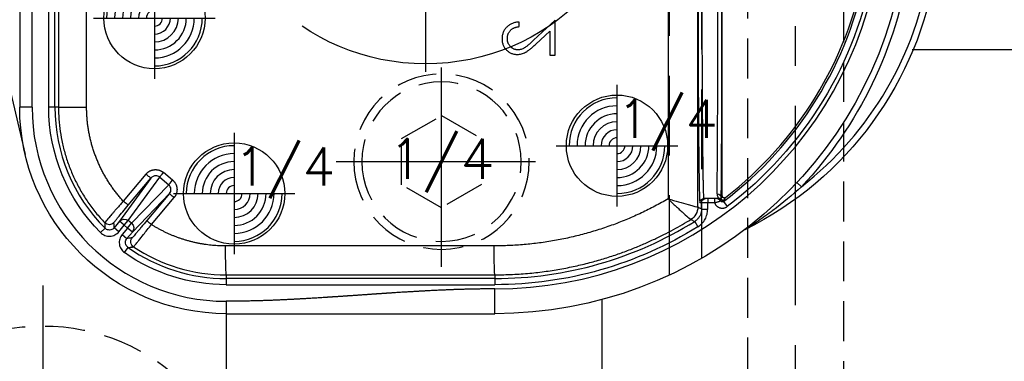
# Model space of a CAD drawing. Extents: x 2651 to 7771, y -1163 to 1075.
# Tile 242 of 256: x 4085 to 4147, y 623 to 645. Entities that reach past the tile are written whole.
import ezdxf
from ezdxf.enums import TextEntityAlignment as Align

# ---------------------------------------------------------------- set-up
doc = ezdxf.new("R2010")
doc.units = 0
doc.header["$LTSCALE"] = 10
for name, pattern in [('CENTER', [2, 1.25, -0.25, 0.25, -0.25]), ('CNSCEN', [17, 15, -1, 0, -1]), ('CNSHID', [4, 3, -1]), ('DASHED', [0.75, 0.5, -0.25]), ('HIDDEN', [0.375, 0.25, -0.125])]:
    doc.linetypes.add(name, pattern=pattern)
doc.layers.get('0').update_dxf_attribs({"linetype": 'CONTINUOUS'})
doc.layers.get('Defpoints').update_dxf_attribs({"linetype": 'CONTINUOUS'})
for name, color, linetype in [('1', 7, 'CONTINUOUS'), ('111', 7, 'CONTINUOUS'), ('9', 3, 'CONTINUOUS'), ('CEN', 1, 'CENTER'), ('COOL', 150, 'HIDDEN'), ('DIM', 3, 'CONTINUOUS'), ('HIDDEN', 6, 'HIDDEN'), ('PIN', 3, 'CONTINUOUS'), ('TEXT', 4, 'CONTINUOUS'), ('WL1-HL', 4, 'CNSHID'), ('WOR1-CL', 1, 'CNSCEN'), ('WOR1-DL', 7, 'CONTINUOUS')]:
    doc.layers.add(name, color=color, linetype=linetype)
doc.styles.add('china', font='txt')
doc.styles.get("Standard").update_dxf_attribs({"font": 'romans.shx'})
doc.dimstyles.new('MM& INCH5', dxfattribs={"dimtxt": 5, "dimasz": 2.5, "dimexe": 1, "dimexo": 0.5, "dimtad": 0, "dimrnd": 1.38778e-17, "dimzin": 9, "dimdsep": 46, "dimtxsty": 'Standard', "dimblk": 'CLOSED', "dimcen": 0, "dimclrd": 3, "dimclre": 3, "dimclrt": 3, "dimazin": 2, "dimtfac": 0.75, "dimtofl": 0, "dimtmove": 0, "dimatfit": 3, "dimfxl": 0, "dimtolj": 1, "dimarcsym": 0})

# ---------------------------------------------------------------- blocks, each defined once
blk = doc.blocks.new('DSD')
at = {"layer": '1', "color": 6, "linetype": 'DASHED'}
for p, q in [((499.908, 459.883), (499.908, 509.019)), ((501.927, 509.019), (501.927, 460.933)), ((501.922, 464.017), (501.922, 464.425))]:
    blk.add_line(p, q, dxfattribs=at)
at = {"layer": '1', "color": 252, "linetype": 'Continuous'}
for p, q in [((501.692, 464.145), (501.692, 508.531)), ((499.831, 508.003), (499.831, 464.659)), ((459.956, 470.416), (459.956, 497.134)), ((460.995, 482.542), (460.995, 470.416)), ((461.384, 470.416), (461.384, 482.542)), ((461.608, 482.319), (461.608, 470.416)), ((463.374, 470.416), (463.374, 482.306)), ((459.956, 470.416), (459.179, 470.416)), ((461.384, 470.416), (460.995, 470.416)), ((461.608, 470.416), (461.384, 470.416)), ((461.608, 470.416), (463.374, 470.416)), ((467.096, 466.21), (465.676, 464.517)), ((468.765, 465.838), (468.196, 466.313)), ((467.404, 465.96), (465.442, 463.254)), ((465.984, 464.267), (467.404, 465.96)), ((465.987, 463.3), (467.958, 466.018)), ((468.527, 465.543), (466.191, 463.129)), ((467.958, 466.018), (468.527, 465.543)), ((507.907, 465.686), (508.191, 465.421)), ((466.241, 462.583), (468.569, 464.99)), ((468.569, 464.99), (467.15, 463.299)), ((467.438, 463.049), (468.857, 464.74)), ((501.825, 464.425), (501.923, 464.425)), ((501.923, 464.425), (501.923, 464.016)), ((501.923, 464.425), (502.312, 464.425)), ((502.312, 464.684), (502.312, 464.425)), ((502.312, 464.425), (502.739, 464.425)), ((502.312, 464.016), (502.312, 464.425)), ((502.739, 464.684), (502.739, 464.425)), ((502.997, 464.684), (502.997, 464.684)), ((503.307, 464.492), (503.542, 464.182)), ((501.923, 464.016), (502.312, 464.016)), ((465.442, 463.254), (465.1, 462.846)), ((465.397, 462.596), (465.739, 463.004)), ((465.739, 463.004), (465.442, 463.254)), ((465.739, 463.004), (465.987, 463.3)), ((465.739, 463.004), (465.943, 462.833)), ((465.943, 462.833), (466.191, 463.129)), ((466.191, 463.129), (465.987, 463.3)), ((501.496, 463.246), (501.701, 462.916)), ((464.527, 462.821), (464.252, 462.547)), ((465.397, 462.596), (465.1, 462.846)), ((465.943, 462.833), (465.601, 462.426)), ((465.601, 462.426), (465.899, 462.176)), ((465.899, 462.176), (466.241, 462.583)), ((466.241, 462.583), (465.943, 462.833)), ((465.751, 461.289), (465.974, 461.607)), ((488.925, 461.711), (472.085, 461.707)), ((472.133, 459.893), (488.973, 459.897)), ((472.133, 459.893), (472.133, 459.668)), ((488.973, 459.897), (488.973, 459.668)), ((488.973, 459.668), (472.133, 459.668)), ((472.133, 459.668), (472.133, 459.279)), ((472.133, 459.279), (488.973, 459.279)), ((488.973, 459.668), (488.973, 459.279)), ((488.973, 457.462), (488.973, 459.017)), ((472.133, 458.24), (472.133, 457.462))]:
    blk.add_line(p, q, dxfattribs=at)
at = {"layer": '1', "color": 7, "linetype": 'Continuous'}
for p, q in [((503.222, 464.844), (503.222, 508.076)), ((451.7, 500.646), (459.524, 467.445)), ((459.179, 497.134), (459.179, 470.416)), ((490.498, 475.457), (490.498, 475.747)), ((492.74, 475.872), (491.4, 474.616)), ((492.74, 473.672), (492.74, 475.872)), ((491.543, 474.368), (492.408, 475.179)), ((492.408, 475.179), (492.408, 473.672)), ((492.408, 473.672), (492.74, 473.672)), ((502.182, 464.684), (502.084, 464.684)), ((502.312, 464.684), (502.182, 464.684)), ((502.739, 464.684), (502.312, 464.684)), ((503.184, 464.604), (503.184, 464.604))]:
    blk.add_line(p, q, dxfattribs=at)
at = {"layer": '1', "color": 110, "linetype": 'Continuous'}
blk.add_line((459.956, 470.416), (459.956, 497.134), dxfattribs=at)
for centre, radius, start, end in [((488.973, 483.37), 24.354, 270, 351.21206), ((472.133, 470.416), 12.177, 180, 270)]:
    blk.add_arc(centre, radius, start, end, dxfattribs=at)
at = {"layer": '1', "color": 252, "linetype": 'Continuous'}
for centre, radius, start, end in [((488.973, 483.37), 24.354, 270, 351.21206), ((494.862, 482.46), 21.633, 308.03454, 351.21206), ((488.973, 483.37), 23.704, 307.20946, 349.3511), ((472.133, 470.416), 12.177, 180, 270), ((472.133, 470.416), 10.748, 180, 224.95999), ((488.973, 483.37), 23.702, 270, 301.89338), ((472.133, 470.416), 10.748, 235.04001, 270)]:
    blk.add_arc(centre, radius, start, end, dxfattribs=at)
at = {"layer": '1', "color": 7, "linetype": 'Continuous', "extrusion": (0, 0, -1)}
for centre, radius, start, end in [((-488.973, 483.37), 25.908, 188.78794, 270), ((-494.862, 482.46), 22.022, 188.78794, 243.63417), ((-472.133, 470.416), 12.954, 270, 0)]:
    blk.add_arc(centre, radius, start, end, dxfattribs=at)
at = {"layer": '1', "color": 252, "linetype": 'Continuous', "extrusion": (0, 0, -1)}
for centre, radius, start, end in [((-488.973, 483.37), 24.093, 190.03326, 232.79054), ((-488.973, 483.37), 26.297, 188.78794, 223.04551), ((-472.133, 470.416), 11.137, 315.04001, 0), ((-488.973, 483.37), 24.091, 238.10662, 270), ((-472.133, 470.416), 11.137, 270, 304.95999)]:
    blk.add_arc(centre, radius, start, end, dxfattribs=at)
at = {"layer": '1', "color": 7, "linetype": 'Continuous'}
for centre, radius, start, end in [((488.973, 483.37), 23.581, 307.81573, 349.10975), ((504.814, 462.381), 0.389, 116.36583, 127.04278)]:
    blk.add_arc(centre, radius, start, end, dxfattribs=at)
blk.add_ellipse((502.89, 477.638), major_axis=(0, 12.954), ratio=0.004451, start_param=3.352768, end_param=4.712389, dxfattribs=at)
at = {"layer": '1', "color": 252, "linetype": 'Continuous'}
blk.add_ellipse((503.149, 477.638), major_axis=(0, 13.213), ratio=0.004363, start_param=3.352768, end_param=4.712389, dxfattribs=at)
at = {"layer": '1', "color": 252, "linetype": 'Continuous', "extrusion": (0, 0, -1)}
for centre, major_axis, ratio, start_param, end_param in [((467.106, 466.21), (-0.298, 0.25), 0.016827, 3.150321, 4.732446), ((468.206, 466.313), (0.249, 0.298), 0.020097, 3.263954, 4.695612), ((468.775, 465.838), (0.249, 0.298), 0.020097, 3.263954, 4.695612), ((468.867, 464.74), (0.298, -0.25), 0.016833, 1.590848, 3.132865), ((502.902, 464.719), (-0.259, 0.005), 0.977776, 1.550897, 3.120779), ((465.686, 464.517), (-0.298, 0.25), 0.016827, 3.150321, 4.732446), ((502.084, 464.425), (0, 0.259), 0.999962, 4.712389, 6.283185), ((502.182, 464.425), (0, 0.259), 0.999962, 4.712389, 6.283185), ((502.879, 464.425), (0, 0.259), 0.999963, 0, 1.118997), ((502.984, 464.425), (0, 0.259), 0.999925, 0, 0.841069), ((502.991, 464.441), (-0.218, -0.14), 0.998355, 2.140409, 2.981371), ((502.997, 464.425), (0, 0.259), 0.999931, 0, 0.807195), ((502.997, 464.425), (-0.005, 0.259), 0.999933, 0.01791, 0.825023), ((503.273, 464.684), (-0.116, 0.057), 0.999951, 3.600398, 5.094617), ((503.278, 464.694), (-0.118, 0.053), 0.999958, 3.638367, 5.099043), ((500.785, 464.145), (0.443, 0.791), 0.99995, 1.060893, 2.0807), ((500.785, 464.145), (0.118, -0.899), 0.999771, 4.842966, 5.862766), ((464.789, 463.43), (-0.388, -0.012), 0.999914, 3.870966, 5.553812), ((465.739, 463.004), (0.315, -0.228), 0.992489, 3.212987, 4.782718), ((465.943, 462.833), (0.279, -0.27), 0.992489, 4.64206, 6.211791), ((467.448, 463.049), (-0.298, 0.25), 0.016833, 4.732441, 6.274457), ((466.528, 461.972), (-0.056, 0.385), 0.999914, 3.870947, 5.55383), ((472.133, 461.707), (0, -1.814), 0.026177, 0.00873, 1.570802), ((488.973, 461.711), (0, -1.814), 0.026177, 0.00873, 1.570802)]:
    blk.add_ellipse(centre, major_axis=major_axis, ratio=ratio, start_param=start_param, end_param=end_param, dxfattribs=at)
at = {"layer": '1', "color": 7, "linetype": 'Continuous', "extrusion": (0, 0, -1)}
blk.add_ellipse((503.281, 464.7), major_axis=(-0.116, 0.057), ratio=0.999951, start_param=3.600067, end_param=5.09439, dxfattribs=at)
at = {"layer": '1', "color": 252, "linetype": 'Continuous'}
for points, weights in [([(501.71, 477.638), (501.71, 469.898), (501.757, 464.425), (501.825, 464.425)], [1, 0.804737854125, 0.804737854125, 1]), ([(467.096, 466.21), (467.391, 466.562), (467.846, 466.605), (468.196, 466.313)], [1, 0.80498879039, 0.80498879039, 1]), ([(468.765, 465.838), (469.114, 465.547), (469.152, 465.092), (468.857, 464.74)], [1, 0.80498879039, 0.80498879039, 1])]:
    blk.add_rational_spline(points, weights, degree=3, dxfattribs=at)
for points, knots in [([(502.084, 464.684), (502.082, 464.689), (502.077, 464.698), (502.071, 464.768), (502.064, 464.879), (502.058, 465.031), (502.052, 465.222), (502.046, 465.449), (502.041, 465.711), (502.035, 466.004), (502.03, 466.327), (502.025, 466.678), (502.021, 467.054), (502.016, 467.452), (502.012, 467.87), (502.008, 468.307), (502.004, 468.76), (502, 469.227), (501.996, 469.706), (501.993, 470.194), (501.99, 470.691), (501.987, 471.194), (501.985, 471.701), (501.982, 472.211), (501.98, 472.723), (501.978, 473.234), (501.976, 473.744), (501.974, 474.251), (501.973, 474.754), (501.972, 475.252), (501.971, 475.744), (501.97, 476.23), (501.969, 476.707), (501.969, 477.176), (501.969, 477.485), (501.969, 477.638)], [0, 0, 0, 0, 0.038023, 0.075563, 0.112621, 0.149196, 0.185289, 0.2209, 0.256028, 0.290673, 0.324837, 0.358517, 0.391715, 0.424431, 0.456664, 0.488415, 0.519683, 0.550468, 0.580772, 0.610592, 0.63993, 0.668786, 0.697159, 0.72505, 0.752458, 0.779383, 0.805826, 0.831787, 0.857265, 0.88226, 0.906773, 0.930804, 0.954352, 0.977417, 1, 1, 1, 1]), ([(461.608, 470.416), (461.613, 470.162), (461.624, 469.65), (461.711, 468.882), (461.852, 468.115), (462.053, 467.352), (462.314, 466.599), (462.634, 465.86), (463.013, 465.141), (463.453, 464.447), (463.947, 463.78), (464.32, 463.368), (464.508, 463.162)], [0, 0, 0, 0, 0.095412, 0.191843, 0.289293, 0.387763, 0.487253, 0.587763, 0.689292, 0.791841, 0.895411, 1, 1, 1, 1]), ([(468.569, 464.99), (468.637, 465.07), (468.671, 465.176), (468.655, 465.38), (468.605, 465.478), (468.527, 465.543)], [0, 0, 0, 0, 0.5, 0.5, 1, 1, 1, 1]), ([(508.191, 465.421), (507.615, 464.893), (507.015, 464.395), (506.093, 463.702), (505.781, 463.479), (505.314, 463.162), (505.158, 463.058), (504.931, 462.912), (504.856, 462.864), (504.753, 462.798), (504.72, 462.778), (504.664, 462.743), (504.637, 462.727), (504.644, 462.73)], [0, 0, 0, 0, 0.5, 0.5, 0.75, 0.75, 0.875, 0.875, 0.9375, 0.9375, 0.96875, 0.96875, 1, 1, 1, 1]), ([(465.676, 464.517), (465.615, 464.449), (465.496, 464.314), (465.327, 464.123), (465.175, 463.95), (465.045, 463.8), (464.937, 463.674), (464.765, 463.473), (464.558, 463.234), (464.525, 463.186), (464.508, 463.162)], [0, 0, 0, 0, 0.098273, 0.192699, 0.281493, 0.363195, 0.43672, 0.501355, 0.746562, 1, 1, 1, 1]), ([(465.087, 463.179), (465.087, 463.184), (465.11, 463.212), (465.178, 463.296), (465.205, 463.33), (465.27, 463.409), (465.308, 463.455), (465.431, 463.605), (465.531, 463.726), (465.747, 463.984), (465.864, 464.125), (465.984, 464.267)], [0, 0, 0, 0, 0.25, 0.25, 0.375, 0.375, 0.5, 0.5, 0.75, 0.75, 1, 1, 1, 1]), ([(499.831, 464.659), (499.887, 464.606), (500.002, 464.496), (500.176, 464.33), (500.378, 464.145), (500.597, 463.945), (500.888, 463.682), (501.174, 463.426), (501.231, 463.39), (501.259, 463.373)], [0, 0, 0, 0, 0.080251, 0.163962, 0.250677, 0.375166, 0.501457, 0.754561, 1, 1, 1, 1]), ([(499.831, 464.659), (500.276, 464.531), (500.728, 464.404), (501.437, 464.209), (501.68, 464.145), (501.691, 464.145)], [0, 0, 0, 0, 0.5, 0.5, 1, 1, 1, 1]), ([(502.739, 464.425), (502.746, 464.406), (502.754, 464.387), (502.767, 464.36), (502.772, 464.351), (502.779, 464.337), (502.782, 464.333), (502.787, 464.324), (502.801, 464.302), (502.828, 464.265), (502.855, 464.236), (502.877, 464.214), (502.885, 464.208), (502.896, 464.198), (502.9, 464.194), (502.908, 464.188), (502.929, 464.172), (502.967, 464.147), (503.003, 464.128), (503.026, 464.118), (503.031, 464.116), (503.04, 464.112), (503.055, 464.107), (503.089, 464.095), (503.138, 464.084), (503.178, 464.079), (503.209, 464.077), (503.219, 464.077), (503.24, 464.077), (503.27, 464.078), (503.321, 464.084), (503.36, 464.093), (503.385, 464.101), (503.39, 464.102), (503.399, 464.106), (503.414, 464.111), (503.447, 464.124), (503.492, 464.147), (503.526, 464.17), (503.542, 464.182)], [0, 0, 0, 0, 0.0625, 0.0625, 0.09375, 0.09375, 0.109375, 0.109375, 0.125, 0.1875, 0.25, 0.25, 0.28125, 0.28125, 0.296875, 0.296875, 0.3125, 0.375, 0.4375, 0.4375, 0.453125, 0.453125, 0.46875, 0.5, 0.5625, 0.625, 0.625, 0.65625, 0.65625, 0.6875, 0.75, 0.8125, 0.8125, 0.828125, 0.828125, 0.84375, 0.875, 0.9375, 1, 1, 1, 1]), ([(501.923, 464.016), (501.92, 463.956), (501.913, 463.834), (501.856, 463.657), (501.765, 463.493), (501.645, 463.351), (501.545, 463.281), (501.496, 463.246)], [0, 0, 0, 0, 0.195853, 0.3979, 0.6021, 0.804147, 1, 1, 1, 1]), ([(501.701, 462.916), (501.795, 462.975), (501.879, 463.044), (502.03, 463.202), (502.096, 463.292), (502.202, 463.482), (502.243, 463.586), (502.298, 463.797), (502.312, 463.906), (502.312, 464.016)], [0, 0, 0, 0, 0.25, 0.25, 0.5, 0.5, 0.75, 0.75, 1, 1, 1, 1]), ([(464.508, 463.163), (464.508, 463.158), (464.508, 463.154), (464.509, 463.138), (464.51, 463.124), (464.513, 463.055), (464.516, 463), (464.521, 462.928), (464.522, 462.912), (464.524, 462.87), (464.525, 462.846), (464.527, 462.821)], [0, 0, 0, 0, 0.03027, 0.03027, 0.151349, 0.151349, 0.635664, 0.635664, 0.782653, 0.782653, 1, 1, 1, 1]), ([(465.1, 462.846), (465.096, 462.935), (465.092, 463.025), (465.089, 463.137), (465.088, 463.158), (465.087, 463.18)], [0, 0, 0, 0, 0.806966, 0.806966, 1, 1, 1, 1]), ([(467.15, 463.299), (467.03, 463.156), (466.913, 463.017), (466.748, 462.822), (466.696, 462.76), (466.597, 462.643), (466.549, 462.588), (466.422, 462.439), (466.353, 462.359), (466.259, 462.251), (466.234, 462.222), (466.229, 462.221)], [0, 0, 0, 0, 0.25, 0.25, 0.375, 0.375, 0.5, 0.5, 0.75, 0.75, 1, 1, 1, 1]), ([(466.313, 461.648), (466.316, 461.651), (466.323, 461.658), (466.365, 461.709), (466.433, 461.792), (466.527, 461.909), (466.683, 462.103), (466.973, 462.462), (467.264, 462.83), (467.438, 463.049)], [0, 0, 0, 0, 0.094956, 0.193629, 0.295034, 0.397999, 0.501243, 0.703195, 1, 1, 1, 1]), ([(488.973, 459.897), (489.342, 459.902), (490.07, 459.912), (491.14, 459.991), (492.172, 460.109), (493.162, 460.268), (494.111, 460.461), (495.016, 460.684), (495.879, 460.932), (496.698, 461.201), (497.474, 461.488), (498.207, 461.787), (498.897, 462.097), (499.546, 462.412), (500.154, 462.731), (500.722, 463.048), (501.084, 463.267), (501.259, 463.373)], [0, 0, 0, 0, 0.085719, 0.168715, 0.24899, 0.326543, 0.401375, 0.473484, 0.542872, 0.609539, 0.673484, 0.734707, 0.793208, 0.848989, 0.902047, 0.952384, 1, 1, 1, 1]), ([(501.259, 463.373), (501.281, 463.361), (501.302, 463.35), (501.381, 463.308), (501.438, 463.277), (501.496, 463.246)], [0, 0, 0, 0, 0.272267, 0.272267, 1, 1, 1, 1]), ([(464.252, 462.547), (464.329, 462.47), (464.42, 462.411), (464.62, 462.333), (464.729, 462.315), (464.942, 462.324), (465.049, 462.351), (465.241, 462.446), (465.328, 462.513), (465.397, 462.596)], [0, 0, 0, 0, 0.25, 0.25, 0.5, 0.5, 0.75, 0.75, 1, 1, 1, 1]), ([(465.1, 462.846), (465.071, 462.818), (465.01, 462.758), (464.886, 462.709), (464.751, 462.703), (464.623, 462.741), (464.558, 462.795), (464.527, 462.821)], [0, 0, 0, 0, 0.188754, 0.394177, 0.605822, 0.811245, 1, 1, 1, 1]), ([(465.601, 462.426), (465.531, 462.342), (465.48, 462.246), (465.42, 462.04), (465.412, 461.93), (465.44, 461.718), (465.476, 461.614), (465.587, 461.431), (465.662, 461.351), (465.751, 461.289)], [0, 0, 0, 0, 0.25, 0.25, 0.5, 0.5, 0.75, 0.75, 1, 1, 1, 1]), ([(465.974, 461.607), (465.943, 461.634), (465.878, 461.689), (465.818, 461.808), (465.801, 461.942), (465.827, 462.073), (465.875, 462.142), (465.899, 462.176)], [0, 0, 0, 0, 0.188755, 0.394179, 0.605823, 0.811246, 1, 1, 1, 1]), ([(466.23, 462.222), (466.142, 462.209), (466.055, 462.197), (465.945, 462.182), (465.922, 462.179), (465.899, 462.176)], [0, 0, 0, 0, 0.788285, 0.788285, 1, 1, 1, 1]), ([(465.972, 461.607), (465.977, 461.608), (465.982, 461.608), (465.997, 461.61), (466.011, 461.612), (466.079, 461.62), (466.134, 461.626), (466.23, 461.638), (466.271, 461.643), (466.313, 461.648)], [0, 0, 0, 0, 0.030224, 0.030224, 0.151118, 0.151118, 0.634697, 0.634697, 1, 1, 1, 1])]:
    blk.add_open_spline(points, degree=3, knots=knots, dxfattribs=at)
at = {"layer": '1', "color": 7, "linetype": 'Continuous'}
for points, knots in [([(490.498, 475.747), (490.459, 475.746), (490.384, 475.742), (490.273, 475.724), (490.168, 475.7), (490.068, 475.664), (489.973, 475.621), (489.883, 475.568), (489.799, 475.506), (489.721, 475.435), (489.65, 475.359), (489.588, 475.276), (489.536, 475.189), (489.492, 475.099), (489.46, 475.003), (489.435, 474.903), (489.421, 474.799), (489.419, 474.728), (489.418, 474.691)], [0, 0, 0, 0, 0.068791, 0.135103, 0.198979, 0.261904, 0.323495, 0.385195, 0.446969, 0.509765, 0.572251, 0.633405, 0.693251, 0.752583, 0.812579, 0.873275, 0.93555, 1, 1, 1, 1]), ([(489.751, 474.706), (489.751, 474.732), (489.753, 474.781), (489.762, 474.854), (489.777, 474.924), (489.799, 474.99), (489.826, 475.054), (489.86, 475.114), (489.9, 475.17), (489.946, 475.223), (489.998, 475.272), (490.055, 475.315), (490.116, 475.353), (490.183, 475.386), (490.255, 475.412), (490.331, 475.433), (490.413, 475.449), (490.469, 475.454), (490.498, 475.457)], [0, 0, 0, 0, 0.064439, 0.126547, 0.186887, 0.245878, 0.304041, 0.362191, 0.420976, 0.48066, 0.5406, 0.600689, 0.661936, 0.724443, 0.789038, 0.856314, 0.926352, 1, 1, 1, 1]), ([(490.407, 474.004), (490.385, 474.004), (490.341, 474.005), (490.278, 474.016), (490.216, 474.031), (490.156, 474.053), (490.1, 474.083), (490.045, 474.118), (489.993, 474.159), (489.944, 474.207), (489.899, 474.259), (489.859, 474.314), (489.825, 474.372), (489.798, 474.434), (489.777, 474.498), (489.762, 474.565), (489.752, 474.634), (489.751, 474.682), (489.751, 474.706)], [0, 0, 0, 0, 0.061965, 0.122122, 0.180988, 0.239933, 0.299906, 0.359989, 0.421776, 0.486576, 0.551535, 0.615018, 0.677259, 0.73973, 0.80305, 0.866495, 0.931973, 1, 1, 1, 1]), ([(489.418, 474.691), (489.419, 474.656), (489.421, 474.586), (489.435, 474.484), (489.457, 474.387), (489.488, 474.295), (489.529, 474.209), (489.579, 474.128), (489.636, 474.052), (489.704, 473.983), (489.777, 473.919), (489.854, 473.865), (489.934, 473.818), (490.017, 473.779), (490.103, 473.75), (490.193, 473.728), (490.286, 473.716), (490.349, 473.714), (490.381, 473.713)], [0, 0, 0, 0, 0.069475, 0.136517, 0.200789, 0.26383, 0.325735, 0.387291, 0.449509, 0.512968, 0.576275, 0.63758, 0.697903, 0.757172, 0.816599, 0.876653, 0.93729, 1, 1, 1, 1]), ([(490.381, 473.713), (490.426, 473.715), (490.516, 473.718), (490.647, 473.744), (490.774, 473.786), (490.877, 473.836), (490.959, 473.886), (491.027, 473.932), (491.101, 473.985), (491.179, 474.046), (491.263, 474.115), (491.352, 474.192), (491.446, 474.277), (491.51, 474.337), (491.543, 474.368)], [0, 0, 0, 0, 0.098702, 0.195672, 0.292422, 0.391343, 0.444462, 0.504229, 0.570352, 0.642546, 0.722288, 0.807921, 0.90047, 1, 1, 1, 1]), ([(491.4, 474.616), (491.368, 474.586), (491.306, 474.527), (491.217, 474.444), (491.134, 474.369), (491.057, 474.302), (490.987, 474.245), (490.923, 474.194), (490.865, 474.154), (490.798, 474.11), (490.716, 474.067), (490.615, 474.03), (490.512, 474.008), (490.442, 474.005), (490.407, 474.004)], [0, 0, 0, 0, 0.110803, 0.212829, 0.306101, 0.390647, 0.466924, 0.534481, 0.593587, 0.644557, 0.7362, 0.825024, 0.911986, 1, 1, 1, 1]), ([(502.902, 464.972), (502.901, 464.954), (502.902, 464.936), (502.906, 464.903), (502.908, 464.887), (502.918, 464.842), (502.928, 464.816), (502.943, 464.782), (502.948, 464.771), (502.956, 464.757), (502.958, 464.752), (502.963, 464.744), (502.97, 464.731), (502.977, 464.721), (502.985, 464.709), (502.989, 464.704), (502.991, 464.699)], [0, 0, 0, 0, 0.125, 0.125, 0.25, 0.25, 0.5, 0.5, 0.625, 0.625, 0.6875, 0.6875, 0.75, 0.875, 0.875, 1, 1, 1, 1]), ([(503.431, 464.741), (503.426, 464.738), (503.416, 464.731), (503.406, 464.726), (503.398, 464.723), (503.394, 464.721), (503.389, 464.719), (503.38, 464.717), (503.371, 464.715), (503.363, 464.715), (503.358, 464.714), (503.353, 464.714), (503.349, 464.714), (503.341, 464.714), (503.329, 464.716), (503.317, 464.719), (503.309, 464.721), (503.305, 464.723), (503.3, 464.725), (503.292, 464.728), (503.284, 464.733), (503.277, 464.738), (503.274, 464.74), (503.27, 464.743), (503.266, 464.746), (503.26, 464.752), (503.252, 464.76), (503.245, 464.77), (503.241, 464.777), (503.238, 464.781), (503.236, 464.786), (503.232, 464.794), (503.229, 464.802), (503.226, 464.814), (503.224, 464.82), (503.223, 464.832), (503.222, 464.838), (503.222, 464.844)], [0, 0, 0, 0, 0.0625, 0.125, 0.125, 0.15625, 0.15625, 0.1875, 0.25, 0.25, 0.28125, 0.28125, 0.3125, 0.3125, 0.375, 0.4375, 0.4375, 0.46875, 0.46875, 0.5, 0.5625, 0.5625, 0.59375, 0.59375, 0.625, 0.625, 0.6875, 0.75, 0.75, 0.78125, 0.78125, 0.8125, 0.875, 0.875, 0.9375, 0.9375, 1, 1, 1, 1]), ([(502.88, 464.684), (502.876, 464.684), (502.864, 464.684), (502.842, 464.684), (502.822, 464.684), (502.782, 464.684), (502.766, 464.684), (502.748, 464.684), (502.739, 464.684)], [0, 0, 0, 0, 0.1875, 0.375, 0.5, 0.625, 0.875, 1, 1, 1, 1]), ([(502.739, 464.425), (502.746, 464.427), (502.752, 464.428), (502.764, 464.431), (502.783, 464.435), (502.813, 464.442), (502.837, 464.448), (502.854, 464.453), (502.86, 464.455), (502.872, 464.458), (502.878, 464.459), (502.906, 464.467), (502.928, 464.473), (502.958, 464.482), (502.967, 464.486), (502.982, 464.49), (502.986, 464.492), (502.995, 464.495), (503, 464.496), (503.013, 464.5), (503.021, 464.503), (503.032, 464.507), (503.036, 464.509), (503.043, 464.511), (503.047, 464.513), (503.063, 464.519), (503.075, 464.523), (503.085, 464.527), (503.089, 464.529), (503.094, 464.531), (503.098, 464.532), (503.106, 464.535), (503.112, 464.538)], [0, 0, 0, 0, 0.03125, 0.03125, 0.0625, 0.125, 0.1875, 0.1875, 0.21875, 0.21875, 0.25, 0.25, 0.375, 0.375, 0.4375, 0.4375, 0.46875, 0.46875, 0.5, 0.5, 0.5625, 0.5625, 0.59375, 0.59375, 0.625, 0.625, 0.75, 0.75, 0.78125, 0.78125, 0.8125, 1, 1, 1, 1]), ([(502.984, 464.684), (502.973, 464.684), (502.963, 464.684), (502.945, 464.684), (502.936, 464.684), (502.91, 464.684), (502.894, 464.684), (502.879, 464.684)], [0, 0, 0, 0, 0.25, 0.25, 0.5, 0.5, 1, 1, 1, 1]), ([(503.112, 464.538), (503.122, 464.548), (503.132, 464.558), (503.154, 464.578), (503.165, 464.588), (503.177, 464.598)], [0, 0, 0, 0, 0.5, 0.5, 1, 1, 1, 1]), ([(503.307, 464.492), (503.3, 464.486), (503.292, 464.481), (503.279, 464.475), (503.274, 464.473), (503.265, 464.47), (503.26, 464.469), (503.246, 464.466), (503.237, 464.465), (503.227, 464.465), (503.222, 464.465), (503.218, 464.466), (503.211, 464.467), (503.199, 464.469), (503.19, 464.471), (503.185, 464.473), (503.181, 464.475), (503.176, 464.477), (503.165, 464.481), (503.155, 464.488), (503.148, 464.494), (503.144, 464.497), (503.141, 464.5), (503.135, 464.505), (503.128, 464.514), (503.122, 464.522), (503.119, 464.526), (503.112, 464.538)], [0, 0, 0, 0, 0.125, 0.125, 0.1875, 0.1875, 0.25, 0.25, 0.375, 0.375, 0.40625, 0.40625, 0.4375, 0.5, 0.5625, 0.5625, 0.59375, 0.59375, 0.625, 0.75, 0.75, 0.78125, 0.78125, 0.8125, 0.875, 0.9375, 1, 1, 1, 1]), ([(503.184, 464.614), (503.183, 464.618), (503.181, 464.622), (503.176, 464.635), (503.173, 464.643), (503.167, 464.66), (503.164, 464.67), (503.162, 464.687), (503.161, 464.693), (503.16, 464.705), (503.16, 464.712), (503.161, 464.719)], [0, 0, 0, 0, 0.25, 0.25, 0.5, 0.5, 0.75, 0.75, 0.875, 0.875, 1, 1, 1, 1])]:
    blk.add_open_spline(points, degree=3, knots=knots, dxfattribs=at)
for points, weights in [([(465.676, 464.517), (464.178, 466.144), (463.374, 468.205), (463.374, 470.416)], [1, 0.954385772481, 0.954385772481, 1]), ([(499.831, 464.659), (496.501, 462.718), (492.78, 461.712), (488.925, 461.711)], [1, 0.976931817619, 0.976931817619, 1]), ([(472.085, 461.707), (470.429, 461.707), (468.838, 462.166), (467.438, 463.049)], [1, 0.973777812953, 0.973777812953, 1])]:
    blk.add_rational_spline(points, weights, degree=3, dxfattribs=at)
at = {"layer": '1', "color": 252, "linetype": 'Continuous'}
for points, degree in [([(467.708, 466.106), (467.593, 466.105), (467.479, 466.05), (467.404, 465.96)], 3), ([(467.958, 466.018), (467.889, 466.075), (467.799, 466.107), (467.708, 466.106)], 3), ([(503.222, 464.844), (503.202, 464.802), (503.181, 464.76), (503.161, 464.719)], 3), ([(503.307, 464.492), (503.322, 464.522), (503.337, 464.551), (503.352, 464.581)], 3), ([(503.352, 464.581), (503.357, 464.591)], 1), ([(503.357, 464.591), (503.36, 464.597)], 1), ([(503.36, 464.597), (503.384, 464.645), (503.407, 464.693), (503.431, 464.741)], 3), ([(501.923, 464.016), (501.846, 464.059), (501.769, 464.102), (501.692, 464.145)], 3), ([(466.313, 461.648), (468.026, 460.512), (470.077, 459.893), (472.133, 459.893)], 3), ([(488.973, 459.017), (483.359, 459.017), (477.746, 458.24), (472.133, 458.24)], 3)]:
    blk.add_open_spline(points, degree=degree, dxfattribs=at)
at = {"layer": '1', "color": 7, "linetype": 'Continuous'}
for points, degree in [([(502.997, 464.684), (502.984, 464.684)], 1), ([(502.991, 464.699), (502.995, 464.695), (502.997, 464.684)], 2), ([(503.177, 464.598), (503.184, 464.604)], 1), ([(503.184, 464.604), (503.184, 464.613)], 1), ([(501.692, 464.145), (501.691, 464.145), (501.691, 464.145), (501.691, 464.145)], 3), ([(501.259, 463.373), (501.259, 463.373), (501.259, 463.373), (501.259, 463.373)], 3), ([(472.133, 457.462), (477.746, 457.462), (483.359, 457.462), (488.973, 457.462)], 3)]:
    blk.add_open_spline(points, degree=degree, dxfattribs=at)
at = {"layer": '1', "color": 110, "linetype": 'Continuous'}
blk.add_open_spline([(488.973, 459.017), (487.97, 459.017), (486.868, 458.984), (485.886, 458.954), (484.763, 458.895), (483.828, 458.847), (482.658, 458.771), (482.19, 458.741), (481.605, 458.701), (481.255, 458.677), (480.553, 458.628), (479.851, 458.58), (479.5, 458.556), (478.916, 458.516), (478.448, 458.486), (477.279, 458.41), (476.343, 458.361), (475.22, 458.303), (474.238, 458.273), (473.136, 458.24), (472.133, 458.24)], degree=2, knots=[0, 0, 0, 0.125, 0.125, 0.25, 0.25, 0.375, 0.375, 0.4375, 0.4375, 0.5, 0.5, 0.5625, 0.5625, 0.625, 0.625, 0.75, 0.75, 0.875, 0.875, 1, 1, 1], dxfattribs=at)
blk = doc.blocks.new('A$C3FB17615')
at = {"layer": 'CEN'}
for p, q in [((0, 15.24), (0, -15.24)), ((-15.24, 0), (15.24, 0))]:
    blk.add_line(p, q, dxfattribs=at)
at = {"layer": 'HIDDEN', "color": 110}
blk.add_circle((0, 0), 12.7, dxfattribs=at)
at = {"layer": 'TEXT'}
blk.add_text('ST', height=3, dxfattribs=at).set_placement((1.796, 3.362))
blk = doc.blocks.new('*D109')
at = {"layer": 'Defpoints', "color": 0}
for p in [(4086.684, 927.642), (4086.684, 894.882), (4171.684, 387.642)]:
    blk.add_point(p, dxfattribs=at)
at = {"layer": 'DIM', "color": 3, "lineweight": -2}
blk.add_line((4086.684, 895.382), (4086.684, 927.642), dxfattribs=at)
at = {"layer": 'DIM', "color": 3, "insert": (4086.684, 948.624), "char_height": 5, "attachment_point": 5, "rotation": 90}
blk.add_mtext('\\A1;85 [3.346]', dxfattribs=at)
blk = doc.blocks.new('_Closed')
at = {"color": 0, "linetype": 'ByBlock', "lineweight": -2}
for p, q in [((-1, 0.167), (0, 0)), ((-1, 0.167), (-1, -0.167)), ((0, 0), (-1, -0.167)), ((0, 0), (-1, 0))]:
    blk.add_line(p, q, dxfattribs=at)
blk = doc.blocks.new('*D110')
at = {"layer": 'Defpoints', "color": 0}
for p in [(4064.684, 927.642), (4064.684, 906.842), (4171.684, 387.642)]:
    blk.add_point(p, dxfattribs=at)
at = {"layer": 'DIM', "color": 3, "lineweight": -2}
blk.add_line((4064.684, 907.342), (4064.684, 927.642), dxfattribs=at)
at = {"layer": 'DIM', "color": 3, "insert": (4064.684, 950.648), "char_height": 5, "attachment_point": 5, "rotation": 90}
blk.add_mtext('\\A1;107 [4.213]', dxfattribs=at)
blk = doc.blocks.new('*D111')
at = {"layer": 'Defpoints', "color": 0}
for p in [(4051.684, 927.642), (4051.684, 912.642), (4171.684, 387.642)]:
    blk.add_point(p, dxfattribs=at)
at = {"layer": 'DIM', "color": 3, "lineweight": -2}
blk.add_line((4051.684, 913.142), (4051.684, 927.642), dxfattribs=at)
at = {"layer": 'DIM', "color": 3, "insert": (4051.684, 950.648), "char_height": 5, "attachment_point": 5, "rotation": 90}
blk.add_mtext('\\A1;120 [4.724]', dxfattribs=at)
blk = doc.blocks.new('*D112')
at = {"layer": 'Defpoints', "color": 0}
for p in [(3974.684, 927.642), (3974.684, 892.822), (4171.684, 387.642)]:
    blk.add_point(p, dxfattribs=at)
at = {"layer": 'DIM', "color": 3, "lineweight": -2}
blk.add_line((3974.684, 893.322), (3974.684, 927.642), dxfattribs=at)
at = {"layer": 'DIM', "color": 3, "insert": (3974.684, 950.648), "char_height": 5, "attachment_point": 5, "rotation": 90}
blk.add_mtext('\\A1;197 [7.756]', dxfattribs=at)
blk = doc.blocks.new('*D113')
at = {"layer": 'Defpoints', "color": 0}
for p in [(3966.684, 927.642), (3971.684, 807.17), (4171.684, 387.642)]:
    blk.add_point(p, dxfattribs=at)
at = {"layer": 'DIM', "color": 3, "lineweight": -2}
for p, q in [((3966.684, 922.642), (3966.684, 927.642)), ((3971.684, 917.642), (3966.684, 922.642)), ((3971.684, 807.67), (3971.684, 917.642))]:
    blk.add_line(p, q, dxfattribs=at)
at = {"layer": 'DIM', "color": 3, "insert": (3966.684, 951.005), "char_height": 5, "attachment_point": 5, "rotation": 90}
blk.add_mtext('\\A1;200 [7.874]', dxfattribs=at)
blk = doc.blocks.new('*D114')
at = {"layer": 'Defpoints', "color": 0}
for p in [(3931.684, 927.642), (3931.684, 912.642), (4171.684, 387.642)]:
    blk.add_point(p, dxfattribs=at)
at = {"layer": 'DIM', "color": 3, "lineweight": -2}
blk.add_line((3931.684, 913.142), (3931.684, 927.642), dxfattribs=at)
at = {"layer": 'DIM', "color": 3, "insert": (3931.684, 951.005), "char_height": 5, "attachment_point": 5, "rotation": 90}
blk.add_mtext('\\A1;240 [9.449]', dxfattribs=at)
blk = doc.blocks.new('*D115')
at = {"layer": 'Defpoints', "color": 0}
for p in [(3896.684, 927.642), (3896.684, 910.642), (4171.684, 387.642)]:
    blk.add_point(p, dxfattribs=at)
at = {"layer": 'DIM', "color": 3, "lineweight": -2}
blk.add_line((3896.684, 911.142), (3896.684, 927.642), dxfattribs=at)
at = {"layer": 'DIM', "color": 3, "insert": (3896.684, 953.386), "char_height": 5, "attachment_point": 5, "rotation": 90}
blk.add_mtext('\\A1;275 [10.827]', dxfattribs=at)
blk = doc.blocks.new('*D122')
at = {"layer": 'Defpoints', "color": 0}
for p in [(3881.004, 912.642), (3898.684, 912.642), (4171.684, 387.642)]:
    blk.add_point(p, dxfattribs=at)
at = {"layer": 'DIM', "color": 3, "lineweight": -2}
blk.add_line((3898.184, 912.642), (3881.004, 912.642), dxfattribs=at)
at = {"layer": 'DIM', "color": 3, "insert": (3855.26, 912.642), "char_height": 5, "attachment_point": 5}
blk.add_mtext('\\A1;525 [20.669]', dxfattribs=at)
blk = doc.blocks.new('*D123')
at = {"layer": 'Defpoints', "color": 0}
for p in [(3857.842, 862.642), (3869.984, 862.642), (4171.684, 387.642)]:
    blk.add_point(p, dxfattribs=at)
at = {"layer": 'DIM', "color": 3, "lineweight": -2}
blk.add_line((3869.484, 862.642), (3857.842, 862.642), dxfattribs=at)
at = {"layer": 'DIM', "color": 3, "insert": (3832.098, 862.642), "char_height": 5, "attachment_point": 5}
blk.add_mtext('\\A1;475 [18.701]', dxfattribs=at)
blk = doc.blocks.new('*D124')
at = {"layer": 'Defpoints', "color": 0}
for p in [(3941.504, 859.642), (3857.842, 854.642), (4171.684, 387.642)]:
    blk.add_point(p, dxfattribs=at)
at = {"layer": 'DIM', "color": 3, "lineweight": -2}
for p, q in [((3867.842, 859.642), (3862.842, 854.642)), ((3941.004, 859.642), (3867.842, 859.642)), ((3862.842, 854.642), (3857.842, 854.642))]:
    blk.add_line(p, q, dxfattribs=at)
at = {"layer": 'DIM', "color": 3, "insert": (3832.098, 854.642), "char_height": 5, "attachment_point": 5}
blk.add_mtext('\\A1;472 [18.583]', dxfattribs=at)
blk = doc.blocks.new('*D125')
at = {"layer": 'Defpoints', "color": 0}
for p in [(3870.047, 797.642), (3962.156, 797.642), (4171.684, 387.642)]:
    blk.add_point(p, dxfattribs=at)
at = {"layer": 'DIM', "color": 3, "lineweight": -2}
blk.add_line((3961.656, 797.642), (3870.047, 797.642), dxfattribs=at)
at = {"layer": 'DIM', "color": 3, "insert": (3844.303, 797.642), "char_height": 5, "attachment_point": 5}
blk.add_mtext('\\A1;410 [16.142]', dxfattribs=at)
blk = doc.blocks.new('*D126')
at = {"layer": 'Defpoints', "color": 0}
for p in [(3870.047, 832.642), (4069.264, 832.642), (4171.684, 387.642)]:
    blk.add_point(p, dxfattribs=at)
at = {"layer": 'DIM', "color": 3, "lineweight": -2}
blk.add_line((4068.764, 832.642), (3870.047, 832.642), dxfattribs=at)
at = {"layer": 'DIM', "color": 3, "insert": (3846.684, 832.642), "char_height": 5, "attachment_point": 5}
blk.add_mtext('\\A1;445 [17.52]', dxfattribs=at)
blk = doc.blocks.new('*D127')
at = {"layer": 'Defpoints', "color": 0}
for p in [(3857.842, 879.642), (4071.444, 879.642), (4171.684, 387.642)]:
    blk.add_point(p, dxfattribs=at)
at = {"layer": 'DIM', "color": 3, "lineweight": -2}
blk.add_line((4070.944, 879.642), (3857.842, 879.642), dxfattribs=at)
at = {"layer": 'DIM', "color": 3, "insert": (3834.479, 879.642), "char_height": 5, "attachment_point": 5}
blk.add_mtext('\\A1;492 [19.37]', dxfattribs=at)
blk = doc.blocks.new('*D128')
at = {"layer": 'Defpoints', "color": 0}
for p in [(3857.842, 899.642), (4057.484, 899.642), (4171.684, 387.642)]:
    blk.add_point(p, dxfattribs=at)
at = {"layer": 'DIM', "color": 3, "lineweight": -2}
blk.add_line((4056.984, 899.642), (3857.842, 899.642), dxfattribs=at)
at = {"layer": 'DIM', "color": 3, "insert": (3832.098, 899.642), "char_height": 5, "attachment_point": 5}
blk.add_mtext('\\A1;512 [20.157]', dxfattribs=at)
blk = doc.blocks.new('*D129')
at = {"layer": 'Defpoints', "color": 0}
for p in [(3870.047, 743.242), (4076.434, 743.242), (4171.684, 387.642)]:
    blk.add_point(p, dxfattribs=at)
at = {"layer": 'DIM', "color": 3, "lineweight": -2}
blk.add_line((4075.934, 743.242), (3870.047, 743.242), dxfattribs=at)
at = {"layer": 'DIM', "color": 3, "insert": (3849.065, 743.242), "char_height": 5, "attachment_point": 5}
blk.add_mtext('\\A1;355.6 [14]', dxfattribs=at)
blk = doc.blocks.new('*D130')
at = {"layer": 'Defpoints', "color": 0}
for p in [(3870.047, 762.642), (3896.684, 762.642), (4171.684, 387.642)]:
    blk.add_point(p, dxfattribs=at)
at = {"layer": 'DIM', "color": 3, "lineweight": -2}
blk.add_line((3896.184, 762.642), (3870.047, 762.642), dxfattribs=at)
at = {"layer": 'DIM', "color": 3, "insert": (3844.303, 762.642), "char_height": 5, "attachment_point": 5}
blk.add_mtext('\\A1;375 [14.764]', dxfattribs=at)
blk = doc.blocks.new('*D131')
at = {"layer": 'Defpoints', "color": 0}
for p in [(3870.047, 719.642), (3896.684, 719.642), (4171.684, 387.642)]:
    blk.add_point(p, dxfattribs=at)
at = {"layer": 'DIM', "color": 3, "lineweight": -2}
blk.add_line((3896.184, 719.642), (3870.047, 719.642), dxfattribs=at)
at = {"layer": 'DIM', "color": 3, "insert": (3844.303, 719.642), "char_height": 5, "attachment_point": 5}
blk.add_mtext('\\A1;332 [13.071]', dxfattribs=at)
blk = doc.blocks.new('*D135')
at = {"layer": 'Defpoints', "color": 0}
for p in [(3870.047, 655.642), (3896.684, 655.642), (4171.684, 387.642)]:
    blk.add_point(p, dxfattribs=at)
at = {"layer": 'DIM', "color": 3, "lineweight": -2}
blk.add_line((3896.184, 655.642), (3870.047, 655.642), dxfattribs=at)
at = {"layer": 'DIM', "color": 3, "insert": (3844.303, 655.642), "char_height": 5, "attachment_point": 5}
blk.add_mtext('\\A1;268 [10.551]', dxfattribs=at)
blk = doc.blocks.new('*D156')
at = {"layer": 'Defpoints', "color": 0}
for p in [(4095.484, 927.642), (4095.484, 766.102), (4171.684, 387.642)]:
    blk.add_point(p, dxfattribs=at)
at = {"layer": 'DIM', "color": 3, "lineweight": -2}
blk.add_line((4095.484, 766.602), (4095.484, 927.642), dxfattribs=at)
at = {"layer": 'DIM', "color": 3, "insert": (4095.484, 943.862), "char_height": 5, "attachment_point": 5, "rotation": 90}
blk.add_mtext('\\A1;76.2 [3]', dxfattribs=at)
blk = doc.blocks.new('*D157')
at = {"layer": 'Defpoints', "color": 0}
for p in [(4103.484, 927.642), (4096.684, 860.062), (4171.684, 387.642)]:
    blk.add_point(p, dxfattribs=at)
at = {"layer": 'DIM', "color": 3, "lineweight": -2}
for p, q in [((4103.484, 922.642), (4103.484, 927.642)), ((4096.684, 917.642), (4103.484, 922.642)), ((4096.684, 860.562), (4096.684, 917.642))]:
    blk.add_line(p, q, dxfattribs=at)
at = {"layer": 'DIM', "color": 3, "insert": (4103.484, 948.624), "char_height": 5, "attachment_point": 5, "rotation": 90}
blk.add_mtext('\\A1;75 [2.953]', dxfattribs=at)
blk = doc.blocks.new('A$C2C2739AE')
at = {"layer": '111', "color": 110, "linetype": 'Continuous'}
blk.add_line((-16.746, 55), (-30.487, 55), dxfattribs=at)
blk = doc.blocks.new('*U10', base_point=(1624.618, 1808.955))
for p, q in [((1624.618, 1811.842), (1622.118, 1810.399)), ((1627.118, 1810.398), (1624.618, 1811.842)), ((1622.118, 1810.399), (1622.118, 1807.512)), ((1627.118, 1807.511), (1627.118, 1810.398)), ((1622.118, 1807.512), (1624.618, 1806.068)), ((1624.618, 1806.068), (1627.118, 1807.511))]:
    blk.add_line(p, q)
for radius in [5.5, 5]:
    blk.add_circle((1624.618, 1808.955), radius)
at = {"layer": 'CEN'}
for p, q in [((1624.618, 1815.555), (1624.618, 1802.355)), ((1618.018, 1808.955), (1631.218, 1808.955))]:
    blk.add_line(p, q, dxfattribs=at)
blk = doc.blocks.new('*X8')
at = {"color": 0}
for p, q in [((745.423, 286.51), (747.026, 288.113)), ((745.479, 285.86), (747.676, 288.057)), ((745.698, 285.371), (748.165, 287.838)), ((769.614, 286.66), (771.046, 288.092)), ((769.624, 285.963), (771.743, 288.082)), ((769.819, 285.451), (772.255, 287.887)), ((746.025, 284.992), (748.544, 287.51)), ((746.455, 284.714), (748.822, 287.081)), ((770.129, 285.053), (772.653, 287.577)), ((770.539, 284.757), (772.949, 287.167)), ((747.01, 284.562), (748.974, 286.526)), ((771.067, 284.578), (773.128, 286.639)), ((771.802, 284.605), (773.101, 285.904)), ((747.817, 284.662), (748.874, 285.719))]:
    blk.add_line(p, q, dxfattribs=at)
blk = doc.blocks.new('117')
at = {"layer": 'WL1-HL'}
for centre, radius in [((254.95, 1693.104), 13.87), ((254.95, 1693.104), 10.3), ((242.865, 1693.104), 1.785), ((267.035, 1693.104), 1.785)]:
    blk.add_circle(centre, radius, dxfattribs=at)
at = {"layer": 'WOR1-CL'}
for p, q in [((254.95, 1707.474), (254.95, 1678.734)), ((269.32, 1693.104), (240.58, 1693.104))]:
    blk.add_line(p, q, dxfattribs=at)
at = {"layer": 'WL1-HL'}
blk.add_blockref('*X8', (-504.334, 1406.767), dxfattribs=at)
at = {"layer": '9', "style": 'china'}
blk.add_text('2-117', height=2, dxfattribs=at).set_placement((251.365, 1693.722))
at = {"layer": 'WOR1-DL', "style": 'china', "oblique": 20}
blk.add_text('ARRK', height=0.8, dxfattribs=at).set_placement((256.305, 1696.027))
blk = doc.blocks.new('A$C257357D5')
at = {"layer": 'COOL'}
blk.add_blockref('117', (-315.95, -1725.104), dxfattribs=at)
blk = doc.blocks.new('*U6', base_point=(965.4695, 1808.9548))
blk.add_circle((965.4695, 1808.9548), 0.5)
for radius, start, end in [(0.4724, 90, 180), (0.3937, 90, 180), (0.315, 90, 180), (0.2362, 90, 180), (0.1575, 90, 180), (0.0787, 90, 180), (0.0787, 270, 0), (0.1575, 270, 0), (0.2362, 270, 0), (0.315, 270, 0), (0.3937, 270, 0), (0.4724, 270, 0)]:
    blk.add_arc((965.4695, 1808.9548), radius, start, end)
at = {"layer": 'PIN'}
for p, q in [((965.4695, 1809.5548), (965.4695, 1808.3548)), ((964.8695, 1808.9548), (966.0695, 1808.9548))]:
    blk.add_line(p, q, dxfattribs=at)

msp = doc.modelspace()

# ---------------------------------------------------------------- linework, layer by layer
for p, q in [((4121.737, 626.993), (4121.737, 621.058)), ((4098.192, 626.111), (4098.192, 615.079))]:
    msp.add_line(p, q)
at = {"layer": 'COOL', "color": 1, "linetype": 'CENTER'}
msp.add_line((4133.884, -113.358), (4133.884, 677.374), dxfattribs=at)
at = {"layer": 'COOL'}
msp.add_lwpolyline([(4130.883, -101.64), (4130.884, 675.642), (4133.884, 677.374), (4136.884, 675.642), (4136.883, -101.64)], dxfattribs=at)

# ---------------------------------------------------------------- block references
at = {"layer": 'DIM'}
for name, p in [('A$C2C2739AE', (4171.684, 587.642)), ('DSD', (3626.059, 168.648)), ('A$C257357D5', (4171.684, 687.642))]:
    msp.add_blockref(name, p, dxfattribs=at)
at = {"layer": 'HIDDEN', "xscale": -1, "rotation": 180}
msp.add_blockref('*U10', (4111.684, 635.642), dxfattribs=at)
at = {"layer": 'PIN', "xscale": 6.35, "yscale": 6.35, "zscale": 6.35}
for p in [(4093.684, 644.642), (4122.684, 636.642), (4098.684, 633.642)]:
    msp.add_blockref('*U6', p, dxfattribs=at)
at = {"layer": 'TEXT'}
msp.add_blockref('A$C3FB17615', (4086.684, 612.642), dxfattribs=at)

# ---------------------------------------------------------------- texts
at = {"layer": 'PIN', "color": 4}
for p in [(4122.684, 637.142), (4098.684, 634.142)]:
    msp.add_text('1/4', height=2.3813, dxfattribs=at).set_placement(p)
at = {"layer": 'TEXT'}
msp.add_text('1/4', height=2.5, dxfattribs=at).set_placement((4111.684, 635.642), align=Align.MIDDLE)

# ---------------------------------------------------------------- dimensions: what is measured, and where the dimension line sits
at = {"layer": 'DIM'}
for feature_location, offset, dtype, picture, middle in [((3896.684, 910.642), (0, 17), 1, '*D115', (3896.684, 953.386)), ((3931.684, 912.642), (0, 15), 1, '*D114', (3931.684, 951.005)), ((3971.684, 807.17), (-5, 120.472), 1, '*D113', (3966.684, 951.005)), ((3974.684, 892.822), (0, 34.82), 1, '*D112', (3974.684, 950.648)), ((4051.684, 912.642), (0, 15), 1, '*D111', (4051.684, 950.648)), ((4064.684, 906.842), (0, 20.8), 1, '*D110', (4064.684, 950.648)), ((4086.684, 894.882), (0, 32.76), 1, '*D109', (4086.684, 948.624)), ((4096.684, 860.062), (6.8, 67.58), 1, '*D157', (4103.484, 948.624)), ((4095.484, 766.102), (0, 161.54), 1, '*D156', (4095.484, 943.862)), ((3898.684, 912.642), (-17.68, 0), 0, '*D122', (3855.26, 912.642)), ((4057.484, 899.642), (-199.642, 0), 0, '*D128', (3832.098, 899.642)), ((4071.444, 879.642), (-213.602, 0), 0, '*D127', (3834.479, 879.642)), ((3869.984, 862.642), (-12.142, 0), 0, '*D123', (3832.098, 862.642)), ((3941.504, 859.642), (-83.662, -5), 0, '*D124', (3832.098, 854.642)), ((4069.264, 832.642), (-199.217, 0), 0, '*D126', (3846.684, 832.642)), ((3962.156, 797.642), (-92.109, 0), 0, '*D125', (3844.303, 797.642)), ((3896.684, 762.642), (-26.637, 0), 0, '*D130', (3844.303, 762.642)), ((4076.434, 743.242), (-206.387, 0), 0, '*D129', (3849.065, 743.242)), ((3896.684, 719.642), (-26.637, 0), 0, '*D131', (3844.303, 719.642)), ((3896.684, 655.642), (-26.637, 0), 0, '*D135', (3844.303, 655.642))]:
    dim = msp.add_ordinate_dim(feature_location=feature_location, offset=offset, dtype=dtype, origin=(4171.684, 387.642), dimstyle='MM& INCH5', dxfattribs=at)
    dim.commit()
    dim.dimension.update_dxf_attribs({"geometry": picture, "text_midpoint": middle})

doc.saveas('drawing.dxf')
